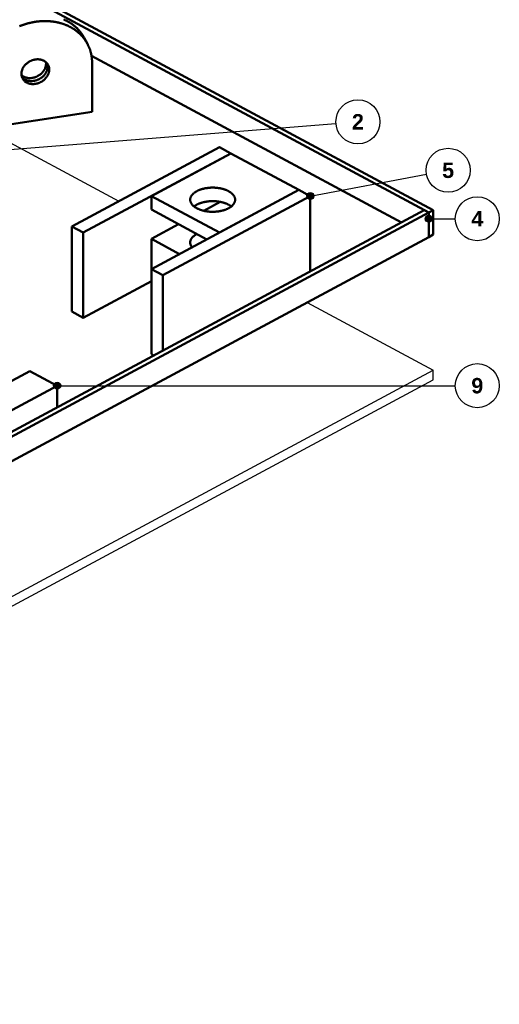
# Model space of a CAD drawing. Header units: millimetres. Extents: x 0 to 841, y 0 to 594.
# Tile 10 of 12: x 506 to 614, y 158 to 382. Entities that reach past the tile are written whole.
import ezdxf
from ezdxf.enums import TextEntityAlignment as Align

# ---------------------------------------------------------------- set-up
doc = ezdxf.new("R2010")
doc.units = ezdxf.units.MM
for name, color, linetype, lineweight in [('ACH', 7, 'CONTINUOUS', 13), ('COTA', 7, 'CONTINUOUS', 25), ('FINA', 7, 'CONTINUOUS', 25), ('TXT', 7, 'CONTINUOUS', 25), ('VIS', 7, 'CONTINUOUS', 50)]:
    doc.layers.add(name, color=color, linetype=linetype, lineweight=lineweight)
doc.styles.add('STDB', font='LiberationSans-Bold.ttf')

msp = doc.modelspace()

# ---------------------------------------------------------------- hatches: boundary and pattern name
at = {"layer": 'ACH'}
h = msp.add_hatch(color=7, dxfattribs=at)
h.dxf.hatch_style = 1
h.paths.add_polyline_path([(572.37, 341.52), (572.13, 342.08), (571.57, 342.32), (571, 342.08), (570.77, 341.52), (571, 340.95), (571.57, 340.72), (572.13, 340.95)])
h = msp.add_hatch(color=7, dxfattribs=at)
h.dxf.hatch_style = 1
h.paths.add_polyline_path([(599.27, 336.37), (599.03, 336.93), (598.47, 337.17), (597.9, 336.93), (597.67, 336.37), (597.9, 335.8), (598.47, 335.57), (599.03, 335.8)])
h = msp.add_hatch(color=7, dxfattribs=at)
h.dxf.hatch_style = 1
h.paths.add_polyline_path([(514.87, 298.47), (514.64, 299.04), (514.07, 299.27), (513.51, 299.04), (513.27, 298.47), (513.51, 297.91), (514.07, 297.67), (514.64, 297.91)])

# ---------------------------------------------------------------- linework, layer by layer
at = {"layer": 'COTA'}
for p, q in [((353.73, 340.15), (577.39, 357.97)), ((571.57, 341.52), (597.95, 346.45)), ((598.47, 336.37), (604.5, 336.37)), ((514.07, 298.47), (604.5, 298.47))]:
    msp.add_line(p, q, dxfattribs=at)
for centre in [(571.57, 341.52), (598.47, 336.37), (514.07, 298.47)]:
    msp.add_circle(centre, 0.8, dxfattribs=at)
at = {"layer": 'FINA'}
for points in [[(334.47, 479.49), (598.47, 337.75)], [(335.5, 480.05), (599.5, 338.31)], [(520.96, 376.05), (520.9, 376.15), (520.84, 376.26), (520.78, 376.36), (520.72, 376.46), (520.65, 376.57), (520.59, 376.67), (520.53, 376.77), (520.46, 376.87), (520.39, 376.97), (520.32, 377.06), (520.25, 377.16), (520.18, 377.26), (520.1, 377.35), (520.03, 377.45), (519.95, 377.54), (519.88, 377.63), (519.8, 377.72), (519.72, 377.81), (519.64, 377.9), (519.55, 377.99), (519.47, 378.08), (519.39, 378.16), (519.3, 378.25), (519.21, 378.33), (519.13, 378.41), (519.04, 378.49), (518.95, 378.57), (518.86, 378.65), (518.77, 378.73), (518.67, 378.81), (518.58, 378.88), (518.49, 378.96), (518.39, 379.03), (518.29, 379.1), (518.2, 379.17), (518.1, 379.24), (518, 379.31), (517.9, 379.38), (517.8, 379.44), (517.7, 379.51), (517.6, 379.57), (517.49, 379.63), (517.39, 379.69), (517.28, 379.75), (517.18, 379.81), (517.07, 379.87), (516.97, 379.93), (516.86, 379.98), (516.75, 380.03), (516.64, 380.09), (516.54, 380.14), (516.43, 380.19), (516.32, 380.24), (516.21, 380.28), (516.1, 380.33), (515.98, 380.38), (515.87, 380.42), (515.76, 380.46), (515.65, 380.5), (515.53, 380.54), (515.42, 380.58), (515.31, 380.62), (515.19, 380.66), (515.08, 380.69), (514.96, 380.73), (514.85, 380.76), (514.73, 380.79), (514.61, 380.82), (514.5, 380.85), (514.38, 380.88), (514.26, 380.91), (514.15, 380.94), (514.03, 380.96), (513.91, 380.99), (513.79, 381.01), (513.67, 381.03), (513.56, 381.05), (513.44, 381.07), (513.32, 381.09), (513.2, 381.11), (513.08, 381.12), (512.96, 381.14), (512.84, 381.15), (512.72, 381.16), (512.6, 381.17), (512.48, 381.19), (512.36, 381.19), (512.24, 381.2), (512.12, 381.21), (512, 381.22), (511.88, 381.22), (511.76, 381.23), (511.64, 381.23), (511.52, 381.23), (511.4, 381.23), (511.28, 381.23), (511.16, 381.23), (511.04, 381.23), (510.92, 381.23), (510.8, 381.22), (510.68, 381.22), (510.56, 381.21), (510.44, 381.21), (510.32, 381.2), (510.2, 381.19), (510.08, 381.18), (509.96, 381.17), (509.84, 381.16), (509.72, 381.14), (509.6, 381.13), (509.48, 381.11), (509.36, 381.1), (509.25, 381.08), (509.13, 381.06), (509.01, 381.05), (508.89, 381.03), (508.77, 381.01), (508.65, 380.98), (508.53, 380.96), (508.42, 380.94), (508.3, 380.91), (508.18, 380.89), (508.06, 380.86), (507.95, 380.84), (507.83, 380.81), (507.71, 380.78), (507.6, 380.75), (507.48, 380.72), (507.36, 380.69), (507.25, 380.66), (507.13, 380.62), (507.02, 380.59), (506.9, 380.56), (506.79, 380.52), (506.67, 380.48), (506.56, 380.45), (506.44, 380.41), (506.33, 380.37), (506.22, 380.33), (506.1, 380.29), (505.99, 380.25), (505.88, 380.21), (505.77, 380.16), (505.65, 380.12), (505.54, 380.07)], [(520.23, 377.4), (520.18, 377.51), (520.12, 377.61), (520.06, 377.72), (520, 377.82), (519.93, 377.92), (519.87, 378.02), (519.8, 378.12), (519.74, 378.22), (519.67, 378.32), (519.6, 378.42), (519.53, 378.52), (519.46, 378.61), (519.38, 378.71), (519.31, 378.8), (519.23, 378.9), (519.15, 378.99), (519.08, 379.08), (519, 379.17), (518.91, 379.26), (518.83, 379.35), (518.75, 379.43), (518.67, 379.52), (518.58, 379.6), (518.49, 379.69), (518.41, 379.77), (518.32, 379.85), (518.23, 379.93), (518.14, 380.01), (518.04, 380.09), (517.95, 380.16), (517.86, 380.24), (517.76, 380.31), (517.67, 380.39), (517.57, 380.46), (517.47, 380.53), (517.38, 380.6), (517.28, 380.67), (517.18, 380.73), (517.08, 380.8), (516.98, 380.86), (516.87, 380.93), (516.77, 380.99), (516.67, 381.05), (516.56, 381.11), (516.46, 381.17), (516.35, 381.22), (516.25, 381.28), (516.14, 381.34), (516.03, 381.39), (515.92, 381.44), (515.81, 381.49), (515.71, 381.54), (515.6, 381.59)], [(520.96, 376.05), (520.23, 377.4)], [(522.01, 371.72), (522.01, 371.84), (522.01, 371.96), (522, 372.09), (522, 372.21), (521.99, 372.33), (521.98, 372.45), (521.97, 372.57), (521.96, 372.69), (521.95, 372.81), (521.94, 372.93), (521.92, 373.05), (521.9, 373.17), (521.88, 373.29), (521.86, 373.41), (521.84, 373.53), (521.82, 373.65), (521.79, 373.77), (521.76, 373.89), (521.74, 374.01), (521.71, 374.13), (521.67, 374.24), (521.64, 374.36), (521.61, 374.48), (521.57, 374.59), (521.53, 374.71), (521.49, 374.82), (521.45, 374.94), (521.41, 375.05), (521.36, 375.16), (521.32, 375.28), (521.27, 375.39), (521.22, 375.5), (521.17, 375.61), (521.12, 375.72), (521.07, 375.83), (521.01, 375.94), (520.96, 376.05)], [(521.88, 373.34), (592.28, 335.54)], [(506.21, 368.2), (506.16, 368.31), (506.11, 368.42), (506.07, 368.53), (506.04, 368.65), (506.01, 368.76), (505.99, 368.88), (505.97, 369), (505.96, 369.12), (505.96, 369.24), (505.96, 369.36), (505.97, 369.48), (505.98, 369.6), (506, 369.72), (506.02, 369.83), (506.05, 369.95), (506.09, 370.06), (506.12, 370.18), (506.17, 370.29), (506.22, 370.4), (506.27, 370.51), (506.32, 370.61), (506.38, 370.72), (506.45, 370.82), (506.52, 370.92), (506.59, 371.02), (506.66, 371.11), (506.74, 371.2), (506.82, 371.29), (506.9, 371.38), (506.99, 371.46), (507.07, 371.54), (507.16, 371.62), (507.26, 371.7), (507.35, 371.77), (507.45, 371.84), (507.55, 371.91), (507.65, 371.97), (507.76, 372.03), (507.86, 372.09), (507.97, 372.15), (508.08, 372.2), (508.19, 372.25), (508.3, 372.29), (508.41, 372.33), (508.52, 372.37), (508.64, 372.41), (508.75, 372.44), (508.87, 372.47), (508.99, 372.49), (509.11, 372.51), (509.22, 372.53), (509.34, 372.54), (509.46, 372.55), (509.58, 372.55), (509.7, 372.55), (509.82, 372.55), (509.94, 372.54), (510.06, 372.53), (510.18, 372.51), (510.3, 372.49), (510.42, 372.46), (510.53, 372.43), (510.65, 372.4), (510.76, 372.36), (510.87, 372.31), (510.98, 372.26), (511.09, 372.2), (511.19, 372.14), (511.29, 372.08), (511.39, 372.01), (511.48, 371.93), (511.57, 371.85), (511.66, 371.77), (511.74, 371.68), (511.81, 371.59), (511.88, 371.49), (511.95, 371.39), (512.01, 371.28)], [(505.98, 368.94), (506.07, 368.87), (506.16, 368.79), (506.26, 368.73), (506.37, 368.66), (506.47, 368.6), (506.58, 368.55), (506.69, 368.5), (506.8, 368.46), (506.92, 368.42), (507.03, 368.39), (507.15, 368.36), (507.27, 368.34), (507.39, 368.32), (507.51, 368.3), (507.63, 368.29), (507.75, 368.29), (507.87, 368.29), (507.99, 368.29), (508.11, 368.3), (508.23, 368.31), (508.35, 368.32), (508.47, 368.34), (508.59, 368.36), (508.71, 368.39), (508.82, 368.42), (508.94, 368.46), (509.05, 368.49), (509.17, 368.53), (509.28, 368.58), (509.39, 368.63), (509.5, 368.68), (509.61, 368.73), (509.71, 368.79), (509.82, 368.85), (509.92, 368.91), (510.02, 368.98), (510.12, 369.05), (510.22, 369.12), (510.31, 369.2), (510.4, 369.27), (510.49, 369.35), (510.58, 369.44), (510.66, 369.52), (510.74, 369.61), (510.82, 369.71), (510.9, 369.8), (510.97, 369.9), (511.04, 370), (511.1, 370.1), (511.16, 370.2), (511.22, 370.31), (511.27, 370.42), (511.32, 370.53), (511.37, 370.64), (511.41, 370.75), (511.44, 370.87), (511.47, 370.98), (511.5, 371.1), (511.52, 371.22), (511.53, 371.34), (511.54, 371.46), (511.54, 371.58)], [(511.54, 371.58), (511.54, 371.63), (511.54, 371.69), (511.54, 371.74), (511.54, 371.79), (511.53, 371.84), (511.52, 371.9)], [(511.91, 370.9), (511.9, 371.02), (511.89, 371.14), (511.88, 371.26), (511.86, 371.38), (511.83, 371.49), (511.8, 371.61)], [(512.01, 371.28), (512.06, 371.17), (512.11, 371.06), (512.15, 370.95), (512.19, 370.83), (512.22, 370.71), (512.24, 370.59), (512.25, 370.47), (512.26, 370.35), (512.27, 370.23)], [(522.01, 360.65), (522.01, 371.72)], [(506.06, 368.56), (506.14, 368.46), (506.22, 368.37), (506.31, 368.29), (506.4, 368.21), (506.5, 368.14), (506.6, 368.07), (506.7, 368), (506.8, 367.94), (506.91, 367.89), (507.02, 367.84), (507.14, 367.79), (507.25, 367.75), (507.37, 367.72), (507.48, 367.69), (507.6, 367.66), (507.72, 367.64), (507.84, 367.63), (507.96, 367.62), (508.08, 367.61), (508.21, 367.61), (508.33, 367.61), (508.45, 367.62), (508.57, 367.63), (508.69, 367.64), (508.81, 367.66), (508.93, 367.68), (509.05, 367.71), (509.16, 367.74), (509.28, 367.77), (509.4, 367.81), (509.51, 367.85), (509.62, 367.89), (509.73, 367.94), (509.84, 367.99), (509.95, 368.04), (510.06, 368.1), (510.16, 368.16), (510.27, 368.23), (510.37, 368.29), (510.47, 368.36), (510.57, 368.43), (510.66, 368.51), (510.75, 368.59), (510.84, 368.67), (510.93, 368.75), (511.01, 368.84), (511.1, 368.93), (511.18, 369.02), (511.25, 369.12), (511.32, 369.21), (511.39, 369.31), (511.46, 369.41), (511.52, 369.52), (511.58, 369.62), (511.63, 369.73), (511.68, 369.84), (511.73, 369.96), (511.77, 370.07), (511.8, 370.19), (511.83, 370.3), (511.86, 370.42), (511.88, 370.54), (511.89, 370.66), (511.9, 370.78), (511.91, 370.9)], [(512.27, 370.23), (512.26, 370.1), (512.25, 369.98), (512.24, 369.86), (512.22, 369.74), (512.19, 369.62), (512.16, 369.51), (512.13, 369.39), (512.09, 369.28), (512.04, 369.16), (511.99, 369.05), (511.94, 368.94), (511.88, 368.84), (511.82, 368.73), (511.75, 368.63), (511.68, 368.53), (511.61, 368.43), (511.53, 368.34), (511.45, 368.25), (511.37, 368.16), (511.29, 368.07), (511.2, 367.99), (511.11, 367.91), (511.02, 367.83), (510.92, 367.75), (510.82, 367.68), (510.72, 367.61), (510.62, 367.54), (510.52, 367.48), (510.41, 367.42), (510.3, 367.36), (510.2, 367.31), (510.08, 367.26), (509.97, 367.21), (509.86, 367.17), (509.74, 367.13), (509.63, 367.09), (509.51, 367.06), (509.39, 367.03), (509.28, 367), (509.16, 366.98), (509.04, 366.96), (508.92, 366.95), (508.79, 366.94), (508.67, 366.93), (508.55, 366.93), (508.43, 366.93), (508.31, 366.94), (508.19, 366.95), (508.07, 366.97), (507.95, 366.99), (507.83, 367.02), (507.71, 367.05), (507.6, 367.08), (507.48, 367.12), (507.37, 367.17), (507.26, 367.22), (507.15, 367.27), (507.04, 367.33), (506.94, 367.4), (506.84, 367.47), (506.75, 367.55), (506.66, 367.63), (506.57, 367.71), (506.49, 367.8), (506.41, 367.89), (506.34, 367.99), (506.27, 368.09), (506.21, 368.2)], [(496.21, 356.69), (522.01, 360.65)], [(497.33, 356.86), (528.11, 340.34)], [(550.94, 352.59), (517.43, 334.6)], [(553.52, 351.21), (520, 333.21)], [(553.52, 351.21), (535.47, 341.52)], [(550.94, 352.59), (553.52, 351.21)], [(553.52, 351.21), (568.99, 342.9)], [(568.99, 342.9), (535.47, 324.91)], [(544.29, 340.69), (544.29, 340.81), (544.31, 340.93), (544.33, 341.04), (544.37, 341.16), (544.41, 341.27), (544.46, 341.38), (544.51, 341.49), (544.57, 341.59), (544.64, 341.69), (544.72, 341.79), (544.79, 341.88), (544.88, 341.96), (544.96, 342.05), (545.05, 342.13), (545.14, 342.21), (545.24, 342.28), (545.34, 342.35), (545.43, 342.42), (545.54, 342.48), (545.64, 342.54), (545.74, 342.6), (545.85, 342.66), (545.96, 342.71), (546.06, 342.77), (546.17, 342.81), (546.28, 342.86), (546.4, 342.91), (546.51, 342.95), (546.62, 342.99), (546.73, 343.03), (546.85, 343.06), (546.96, 343.1), (547.08, 343.13), (547.2, 343.16), (547.31, 343.19), (547.43, 343.22), (547.55, 343.24), (547.66, 343.27), (547.78, 343.29), (547.9, 343.31), (548.02, 343.33), (548.14, 343.34), (548.26, 343.36), (548.38, 343.37), (548.5, 343.39), (548.61, 343.4), (548.73, 343.41), (548.85, 343.41), (548.97, 343.42), (549.09, 343.42), (549.21, 343.43), (549.33, 343.43), (549.45, 343.43), (549.57, 343.43), (549.69, 343.42), (549.81, 343.42), (549.93, 343.41), (550.05, 343.41), (550.17, 343.4), (550.29, 343.39), (550.41, 343.37), (550.53, 343.36), (550.65, 343.34), (550.77, 343.33), (550.89, 343.31), (551.01, 343.29), (551.12, 343.27), (551.24, 343.24), (551.36, 343.22), (551.48, 343.19), (551.59, 343.16), (551.71, 343.13), (551.82, 343.1), (551.94, 343.06), (552.05, 343.03), (552.17, 342.99), (552.28, 342.95), (552.39, 342.91), (552.5, 342.86), (552.62, 342.81), (552.72, 342.77), (552.83, 342.71), (552.94, 342.66), (553.05, 342.6), (553.15, 342.54), (553.25, 342.48), (553.35, 342.42), (553.45, 342.35), (553.55, 342.28), (553.65, 342.21), (553.74, 342.13), (553.83, 342.05), (553.91, 341.96), (553.99, 341.88), (554.07, 341.79), (554.15, 341.69), (554.21, 341.59), (554.28, 341.49), (554.33, 341.38), (554.38, 341.27), (554.42, 341.16), (554.46, 341.04), (554.48, 340.93), (554.49, 340.81), (554.5, 340.69)], [(568.99, 342.9), (550.94, 333.21)], [(568.99, 342.9), (571.57, 341.52)], [(535.47, 338.44), (535.47, 341.52)], [(535.47, 341.52), (550.94, 333.21)], [(571.57, 341.52), (538.05, 323.52)], [(545.78, 338.75), (545.68, 338.81), (545.57, 338.87), (545.47, 338.94), (545.37, 339), (545.27, 339.08), (545.17, 339.15), (545.08, 339.23), (544.98, 339.31), (544.9, 339.39), (544.81, 339.48), (544.73, 339.57), (544.66, 339.67), (544.58, 339.77), (544.52, 339.87), (544.46, 339.98), (544.41, 340.09), (544.37, 340.21), (544.33, 340.33), (544.31, 340.44), (544.29, 340.57), (544.29, 340.69)], [(545.17, 339.15), (545.27, 339.22), (545.36, 339.29), (545.46, 339.36), (545.57, 339.43), (545.67, 339.49), (545.78, 339.55), (545.88, 339.6), (545.99, 339.65), (546.1, 339.71), (546.21, 339.75), (546.32, 339.8), (546.43, 339.85), (546.55, 339.89), (546.66, 339.93), (546.78, 339.97), (546.89, 340), (547.01, 340.03), (547.12, 340.07), (547.24, 340.1), (547.36, 340.13), (547.48, 340.15), (547.59, 340.18), (547.71, 340.2), (547.83, 340.22), (547.95, 340.24), (548.07, 340.26), (548.19, 340.28), (548.31, 340.29), (548.43, 340.3), (548.55, 340.32), (548.67, 340.33), (548.79, 340.33), (548.91, 340.34), (549.03, 340.35), (549.15, 340.35), (549.27, 340.35), (549.39, 340.35), (549.52, 340.35), (549.64, 340.35), (549.76, 340.35), (549.88, 340.34), (550, 340.33), (550.12, 340.33), (550.24, 340.32), (550.36, 340.3), (550.48, 340.29), (550.6, 340.28), (550.72, 340.26), (550.84, 340.24), (550.96, 340.22), (551.08, 340.2), (551.19, 340.18), (551.31, 340.15), (551.43, 340.13), (551.55, 340.1), (551.66, 340.07), (551.78, 340.03), (551.9, 340), (552.01, 339.97), (552.13, 339.93), (552.24, 339.89), (552.35, 339.85), (552.47, 339.8), (552.58, 339.75), (552.69, 339.71), (552.8, 339.65), (552.91, 339.6), (553.01, 339.55), (553.12, 339.49), (553.22, 339.43), (553.32, 339.36), (553.43, 339.29), (553.52, 339.22), (553.62, 339.15)], [(554.5, 340.69), (554.49, 340.57), (554.48, 340.45), (554.45, 340.33), (554.42, 340.21), (554.38, 340.1), (554.33, 339.99), (554.27, 339.88), (554.21, 339.78), (554.14, 339.68), (554.07, 339.58), (553.99, 339.49), (553.9, 339.41), (553.82, 339.32), (553.73, 339.24), (553.64, 339.16), (553.54, 339.09), (553.44, 339.02), (553.34, 338.95), (553.24, 338.89), (553.14, 338.82), (553.03, 338.76), (552.92, 338.71), (552.82, 338.65), (552.71, 338.6), (552.6, 338.55), (552.48, 338.51), (552.37, 338.46), (552.26, 338.42), (552.14, 338.38), (552.03, 338.34), (551.91, 338.3), (551.8, 338.27), (551.68, 338.24), (551.56, 338.21), (551.45, 338.18), (551.33, 338.15), (551.21, 338.13), (551.09, 338.1), (550.97, 338.08), (550.85, 338.06), (550.73, 338.04), (550.61, 338.03), (550.49, 338.01), (550.37, 338), (550.25, 337.99), (550.13, 337.98), (550.01, 337.97), (549.89, 337.96), (549.77, 337.96), (549.65, 337.95), (549.53, 337.95), (549.41, 337.95), (549.29, 337.95), (549.17, 337.95), (549.05, 337.95), (548.93, 337.96), (548.81, 337.97), (548.68, 337.97), (548.56, 337.98), (548.44, 338), (548.32, 338.01), (548.2, 338.02), (548.08, 338.04), (547.96, 338.06), (547.84, 338.08), (547.73, 338.1), (547.61, 338.12), (547.49, 338.15), (547.37, 338.17), (547.25, 338.2), (547.14, 338.23), (547.02, 338.26), (546.9, 338.3), (546.79, 338.33), (546.67, 338.37), (546.56, 338.41), (546.45, 338.45), (546.33, 338.5), (546.22, 338.54), (546.11, 338.59), (546, 338.64), (545.89, 338.69), (545.78, 338.75)], [(551.11, 340.19), (547.35, 338.18)], [(571.57, 324.42), (571.57, 341.52)], [(335.5, 197.67), (597.44, 338.31)], [(336.53, 197.12), (598.47, 337.75)], [(535.47, 338.44), (548.08, 331.68)], [(597.44, 338.31), (598.47, 337.75)], [(598.47, 337.75), (599.5, 338.31)], [(598.47, 332.22), (598.47, 337.75)], [(598.47, 332.22), (598.47, 337.75)], [(599.5, 332.77), (599.5, 338.31)], [(517.43, 315.28), (517.43, 334.6)], [(517.43, 334.6), (520, 333.21)], [(520, 313.9), (520, 333.21)], [(541.66, 335.12), (535.47, 331.8)], [(336.53, 191.58), (598.47, 332.22)], [(535.47, 324.91), (535.47, 331.8)], [(535.47, 331.8), (541.89, 328.35)], [(544.29, 330.97), (544.29, 331.09), (544.31, 331.21), (544.33, 331.33), (544.37, 331.45), (544.41, 331.56), (544.46, 331.67), (544.52, 331.78), (544.58, 331.89), (544.66, 331.99), (544.73, 332.08), (544.81, 332.17), (544.9, 332.26), (544.98, 332.35), (545.08, 332.43), (545.17, 332.51), (545.27, 332.58), (545.37, 332.65), (545.47, 332.72), (545.57, 332.78), (545.68, 332.85), (545.78, 332.91)], [(544.72, 329.87), (544.64, 329.97), (544.57, 330.07), (544.51, 330.17), (544.46, 330.27), (544.41, 330.38), (544.37, 330.5), (544.33, 330.61), (544.31, 330.73), (544.29, 330.85), (544.29, 330.97)], [(598.47, 332.22), (599.5, 332.77)], [(535.47, 305.59), (535.47, 324.91)], [(535.47, 324.91), (538.05, 323.52)], [(535.47, 322.2), (520, 313.9)], [(538.05, 306.42), (538.05, 323.52)], [(570.85, 317.39), (599.5, 302.01)], [(517.43, 315.28), (520, 313.9)], [(535.47, 305.59), (535.99, 305.31)], [(335.5, 160.27), (599.5, 302.01)], [(402.36, 245.14), (507.89, 301.79)], [(507.89, 301.79), (514.07, 298.47)], [(599.5, 299.8), (599.5, 302.01)], [(335.5, 158.06), (599.5, 299.8)], [(408.55, 241.82), (514.07, 298.47)], [(514.07, 293.55), (514.07, 298.47)]]:
    msp.add_lwpolyline(points, dxfattribs=at)
for centre in [(582.38, 358.37), (602.87, 347.37), (609.5, 336.37), (609.5, 298.47)]:
    msp.add_circle(centre, 5, dxfattribs=at)
at = {"layer": 'VIS'}
for points in [[(334.47, 479.49), (598.47, 337.75)], [(335.5, 480.05), (599.5, 338.31)], [(520.96, 376.05), (520.9, 376.15), (520.84, 376.26), (520.78, 376.36), (520.72, 376.46), (520.65, 376.57), (520.59, 376.67), (520.53, 376.77), (520.46, 376.87), (520.39, 376.97), (520.32, 377.06), (520.25, 377.16), (520.18, 377.26), (520.1, 377.35), (520.03, 377.45), (519.95, 377.54), (519.88, 377.63), (519.8, 377.72), (519.72, 377.81), (519.64, 377.9), (519.55, 377.99), (519.47, 378.08), (519.39, 378.16), (519.3, 378.25), (519.21, 378.33), (519.13, 378.41), (519.04, 378.49), (518.95, 378.57), (518.86, 378.65), (518.77, 378.73), (518.67, 378.81), (518.58, 378.88), (518.49, 378.96), (518.39, 379.03), (518.29, 379.1), (518.2, 379.17), (518.1, 379.24), (518, 379.31), (517.9, 379.38), (517.8, 379.44), (517.7, 379.51), (517.6, 379.57), (517.49, 379.63), (517.39, 379.69), (517.28, 379.75), (517.18, 379.81), (517.07, 379.87), (516.97, 379.93), (516.86, 379.98), (516.75, 380.03), (516.64, 380.09), (516.54, 380.14), (516.43, 380.19), (516.32, 380.24), (516.21, 380.28), (516.1, 380.33), (515.98, 380.38), (515.87, 380.42), (515.76, 380.46), (515.65, 380.5), (515.53, 380.54), (515.42, 380.58), (515.31, 380.62), (515.19, 380.66), (515.08, 380.69), (514.96, 380.73), (514.85, 380.76), (514.73, 380.79), (514.61, 380.82), (514.5, 380.85), (514.38, 380.88), (514.26, 380.91), (514.15, 380.94), (514.03, 380.96), (513.91, 380.99), (513.79, 381.01), (513.67, 381.03), (513.56, 381.05), (513.44, 381.07), (513.32, 381.09), (513.2, 381.11), (513.08, 381.12), (512.96, 381.14), (512.84, 381.15), (512.72, 381.16), (512.6, 381.17), (512.48, 381.19), (512.36, 381.19), (512.24, 381.2), (512.12, 381.21), (512, 381.22), (511.88, 381.22), (511.76, 381.23), (511.64, 381.23), (511.52, 381.23), (511.4, 381.23), (511.28, 381.23), (511.16, 381.23), (511.04, 381.23), (510.92, 381.23), (510.8, 381.22), (510.68, 381.22), (510.56, 381.21), (510.44, 381.21), (510.32, 381.2), (510.2, 381.19), (510.08, 381.18), (509.96, 381.17), (509.84, 381.16), (509.72, 381.14), (509.6, 381.13), (509.48, 381.11), (509.36, 381.1), (509.25, 381.08), (509.13, 381.06), (509.01, 381.05), (508.89, 381.03), (508.77, 381.01), (508.65, 380.98), (508.53, 380.96), (508.42, 380.94), (508.3, 380.91), (508.18, 380.89), (508.06, 380.86), (507.95, 380.84), (507.83, 380.81), (507.71, 380.78), (507.6, 380.75), (507.48, 380.72), (507.36, 380.69), (507.25, 380.66), (507.13, 380.62), (507.02, 380.59), (506.9, 380.56), (506.79, 380.52), (506.67, 380.48), (506.56, 380.45), (506.44, 380.41), (506.33, 380.37), (506.22, 380.33), (506.1, 380.29), (505.99, 380.25), (505.88, 380.21), (505.77, 380.16), (505.65, 380.12), (505.54, 380.07)], [(520.23, 377.4), (520.18, 377.51), (520.12, 377.61), (520.06, 377.72), (520, 377.82), (519.93, 377.92), (519.87, 378.02), (519.8, 378.12), (519.74, 378.22), (519.67, 378.32), (519.6, 378.42), (519.53, 378.52), (519.46, 378.61), (519.38, 378.71), (519.31, 378.8), (519.23, 378.9), (519.15, 378.99), (519.08, 379.08), (519, 379.17), (518.91, 379.26), (518.83, 379.35), (518.75, 379.43), (518.67, 379.52), (518.58, 379.6), (518.49, 379.69), (518.41, 379.77), (518.32, 379.85), (518.23, 379.93), (518.14, 380.01), (518.04, 380.09), (517.95, 380.16), (517.86, 380.24), (517.76, 380.31), (517.67, 380.39), (517.57, 380.46), (517.47, 380.53), (517.38, 380.6), (517.28, 380.67), (517.18, 380.73), (517.08, 380.8), (516.98, 380.86), (516.87, 380.93), (516.77, 380.99), (516.67, 381.05), (516.56, 381.11), (516.46, 381.17), (516.35, 381.22), (516.25, 381.28), (516.14, 381.34), (516.03, 381.39), (515.92, 381.44), (515.81, 381.49), (515.71, 381.54), (515.6, 381.59)], [(520.96, 376.05), (520.23, 377.4)], [(522.01, 371.72), (522.01, 371.84), (522.01, 371.96), (522, 372.09), (522, 372.21), (521.99, 372.33), (521.98, 372.45), (521.97, 372.57), (521.96, 372.69), (521.95, 372.81), (521.94, 372.93), (521.92, 373.05), (521.9, 373.17), (521.88, 373.29), (521.86, 373.41), (521.84, 373.53), (521.82, 373.65), (521.79, 373.77), (521.76, 373.89), (521.74, 374.01), (521.71, 374.13), (521.67, 374.24), (521.64, 374.36), (521.61, 374.48), (521.57, 374.59), (521.53, 374.71), (521.49, 374.82), (521.45, 374.94), (521.41, 375.05), (521.36, 375.16), (521.32, 375.28), (521.27, 375.39), (521.22, 375.5), (521.17, 375.61), (521.12, 375.72), (521.07, 375.83), (521.01, 375.94), (520.96, 376.05)], [(521.88, 373.34), (592.28, 335.54)], [(506.21, 368.2), (506.16, 368.31), (506.11, 368.42), (506.07, 368.53), (506.04, 368.65), (506.01, 368.76), (505.99, 368.88), (505.97, 369), (505.96, 369.12), (505.96, 369.24), (505.96, 369.36), (505.97, 369.48), (505.98, 369.6), (506, 369.72), (506.02, 369.83), (506.05, 369.95), (506.09, 370.06), (506.12, 370.18), (506.17, 370.29), (506.22, 370.4), (506.27, 370.51), (506.32, 370.61), (506.38, 370.72), (506.45, 370.82), (506.52, 370.92), (506.59, 371.02), (506.66, 371.11), (506.74, 371.2), (506.82, 371.29), (506.9, 371.38), (506.99, 371.46), (507.07, 371.54), (507.16, 371.62), (507.26, 371.7), (507.35, 371.77), (507.45, 371.84), (507.55, 371.91), (507.65, 371.97), (507.76, 372.03), (507.86, 372.09), (507.97, 372.15), (508.08, 372.2), (508.19, 372.25), (508.3, 372.29), (508.41, 372.33), (508.52, 372.37), (508.64, 372.41), (508.75, 372.44), (508.87, 372.47), (508.99, 372.49), (509.11, 372.51), (509.22, 372.53), (509.34, 372.54), (509.46, 372.55), (509.58, 372.55), (509.7, 372.55), (509.82, 372.55), (509.94, 372.54), (510.06, 372.53), (510.18, 372.51), (510.3, 372.49), (510.42, 372.46), (510.53, 372.43), (510.65, 372.4), (510.76, 372.36), (510.87, 372.31), (510.98, 372.26), (511.09, 372.2), (511.19, 372.14), (511.29, 372.08), (511.39, 372.01), (511.48, 371.93), (511.57, 371.85), (511.66, 371.77), (511.74, 371.68), (511.81, 371.59), (511.88, 371.49), (511.95, 371.39), (512.01, 371.28)], [(505.98, 368.94), (506.07, 368.87), (506.16, 368.79), (506.26, 368.73), (506.37, 368.66), (506.47, 368.6), (506.58, 368.55), (506.69, 368.5), (506.8, 368.46), (506.92, 368.42), (507.03, 368.39), (507.15, 368.36), (507.27, 368.34), (507.39, 368.32), (507.51, 368.3), (507.63, 368.29), (507.75, 368.29), (507.87, 368.29), (507.99, 368.29), (508.11, 368.3), (508.23, 368.31), (508.35, 368.32), (508.47, 368.34), (508.59, 368.36), (508.71, 368.39), (508.82, 368.42), (508.94, 368.46), (509.05, 368.49), (509.17, 368.53), (509.28, 368.58), (509.39, 368.63), (509.5, 368.68), (509.61, 368.73), (509.71, 368.79), (509.82, 368.85), (509.92, 368.91), (510.02, 368.98), (510.12, 369.05), (510.22, 369.12), (510.31, 369.2), (510.4, 369.27), (510.49, 369.35), (510.58, 369.44), (510.66, 369.52), (510.74, 369.61), (510.82, 369.71), (510.9, 369.8), (510.97, 369.9), (511.04, 370), (511.1, 370.1), (511.16, 370.2), (511.22, 370.31), (511.27, 370.42), (511.32, 370.53), (511.37, 370.64), (511.41, 370.75), (511.44, 370.87), (511.47, 370.98), (511.5, 371.1), (511.52, 371.22), (511.53, 371.34), (511.54, 371.46), (511.54, 371.58)], [(511.54, 371.58), (511.54, 371.63), (511.54, 371.69), (511.54, 371.74), (511.54, 371.79), (511.53, 371.84), (511.52, 371.9)], [(511.91, 370.9), (511.9, 371.02), (511.89, 371.14), (511.88, 371.26), (511.86, 371.38), (511.83, 371.49), (511.8, 371.61)], [(512.01, 371.28), (512.06, 371.17), (512.11, 371.06), (512.15, 370.95), (512.19, 370.83), (512.22, 370.71), (512.24, 370.59), (512.25, 370.47), (512.26, 370.35), (512.27, 370.23)], [(522.01, 360.65), (522.01, 371.72)], [(506.06, 368.56), (506.14, 368.46), (506.22, 368.37), (506.31, 368.29), (506.4, 368.21), (506.5, 368.14), (506.6, 368.07), (506.7, 368), (506.8, 367.94), (506.91, 367.89), (507.02, 367.84), (507.14, 367.79), (507.25, 367.75), (507.37, 367.72), (507.48, 367.69), (507.6, 367.66), (507.72, 367.64), (507.84, 367.63), (507.96, 367.62), (508.08, 367.61), (508.21, 367.61), (508.33, 367.61), (508.45, 367.62), (508.57, 367.63), (508.69, 367.64), (508.81, 367.66), (508.93, 367.68), (509.05, 367.71), (509.16, 367.74), (509.28, 367.77), (509.4, 367.81), (509.51, 367.85), (509.62, 367.89), (509.73, 367.94), (509.84, 367.99), (509.95, 368.04), (510.06, 368.1), (510.16, 368.16), (510.27, 368.23), (510.37, 368.29), (510.47, 368.36), (510.57, 368.43), (510.66, 368.51), (510.75, 368.59), (510.84, 368.67), (510.93, 368.75), (511.01, 368.84), (511.1, 368.93), (511.18, 369.02), (511.25, 369.12), (511.32, 369.21), (511.39, 369.31), (511.46, 369.41), (511.52, 369.52), (511.58, 369.62), (511.63, 369.73), (511.68, 369.84), (511.73, 369.96), (511.77, 370.07), (511.8, 370.19), (511.83, 370.3), (511.86, 370.42), (511.88, 370.54), (511.89, 370.66), (511.9, 370.78), (511.91, 370.9)], [(512.27, 370.23), (512.26, 370.1), (512.25, 369.98), (512.24, 369.86), (512.22, 369.74), (512.19, 369.62), (512.16, 369.51), (512.13, 369.39), (512.09, 369.28), (512.04, 369.16), (511.99, 369.05), (511.94, 368.94), (511.88, 368.84), (511.82, 368.73), (511.75, 368.63), (511.68, 368.53), (511.61, 368.43), (511.53, 368.34), (511.45, 368.25), (511.37, 368.16), (511.29, 368.07), (511.2, 367.99), (511.11, 367.91), (511.02, 367.83), (510.92, 367.75), (510.82, 367.68), (510.72, 367.61), (510.62, 367.54), (510.52, 367.48), (510.41, 367.42), (510.3, 367.36), (510.2, 367.31), (510.08, 367.26), (509.97, 367.21), (509.86, 367.17), (509.74, 367.13), (509.63, 367.09), (509.51, 367.06), (509.39, 367.03), (509.28, 367), (509.16, 366.98), (509.04, 366.96), (508.92, 366.95), (508.79, 366.94), (508.67, 366.93), (508.55, 366.93), (508.43, 366.93), (508.31, 366.94), (508.19, 366.95), (508.07, 366.97), (507.95, 366.99), (507.83, 367.02), (507.71, 367.05), (507.6, 367.08), (507.48, 367.12), (507.37, 367.17), (507.26, 367.22), (507.15, 367.27), (507.04, 367.33), (506.94, 367.4), (506.84, 367.47), (506.75, 367.55), (506.66, 367.63), (506.57, 367.71), (506.49, 367.8), (506.41, 367.89), (506.34, 367.99), (506.27, 368.09), (506.21, 368.2)], [(496.21, 356.69), (522.01, 360.65)], [(550.94, 352.59), (517.43, 334.6)], [(553.52, 351.21), (520, 333.21)], [(553.52, 351.21), (535.47, 341.52)], [(550.94, 352.59), (553.52, 351.21)], [(553.52, 351.21), (568.99, 342.9)], [(568.99, 342.9), (535.47, 324.91)], [(544.29, 340.69), (544.29, 340.81), (544.31, 340.93), (544.33, 341.04), (544.37, 341.16), (544.41, 341.27), (544.46, 341.38), (544.51, 341.49), (544.57, 341.59), (544.64, 341.69), (544.72, 341.79), (544.79, 341.88), (544.88, 341.96), (544.96, 342.05), (545.05, 342.13), (545.14, 342.21), (545.24, 342.28), (545.34, 342.35), (545.43, 342.42), (545.54, 342.48), (545.64, 342.54), (545.74, 342.6), (545.85, 342.66), (545.96, 342.71), (546.06, 342.77), (546.17, 342.81), (546.28, 342.86), (546.4, 342.91), (546.51, 342.95), (546.62, 342.99), (546.73, 343.03), (546.85, 343.06), (546.96, 343.1), (547.08, 343.13), (547.2, 343.16), (547.31, 343.19), (547.43, 343.22), (547.55, 343.24), (547.66, 343.27), (547.78, 343.29), (547.9, 343.31), (548.02, 343.33), (548.14, 343.34), (548.26, 343.36), (548.38, 343.37), (548.5, 343.39), (548.61, 343.4), (548.73, 343.41), (548.85, 343.41), (548.97, 343.42), (549.09, 343.42), (549.21, 343.43), (549.33, 343.43), (549.45, 343.43), (549.57, 343.43), (549.69, 343.42), (549.81, 343.42), (549.93, 343.41), (550.05, 343.41), (550.17, 343.4), (550.29, 343.39), (550.41, 343.37), (550.53, 343.36), (550.65, 343.34), (550.77, 343.33), (550.89, 343.31), (551.01, 343.29), (551.12, 343.27), (551.24, 343.24), (551.36, 343.22), (551.48, 343.19), (551.59, 343.16), (551.71, 343.13), (551.82, 343.1), (551.94, 343.06), (552.05, 343.03), (552.17, 342.99), (552.28, 342.95), (552.39, 342.91), (552.5, 342.86), (552.62, 342.81), (552.72, 342.77), (552.83, 342.71), (552.94, 342.66), (553.05, 342.6), (553.15, 342.54), (553.25, 342.48), (553.35, 342.42), (553.45, 342.35), (553.55, 342.28), (553.65, 342.21), (553.74, 342.13), (553.83, 342.05), (553.91, 341.96), (553.99, 341.88), (554.07, 341.79), (554.15, 341.69), (554.21, 341.59), (554.28, 341.49), (554.33, 341.38), (554.38, 341.27), (554.42, 341.16), (554.46, 341.04), (554.48, 340.93), (554.49, 340.81), (554.5, 340.69)], [(568.99, 342.9), (550.94, 333.21)], [(568.99, 342.9), (571.57, 341.52)], [(535.47, 338.44), (535.47, 341.52)], [(535.47, 341.52), (550.94, 333.21)], [(571.57, 341.52), (538.05, 323.52)], [(545.78, 338.75), (545.68, 338.81), (545.57, 338.87), (545.47, 338.94), (545.37, 339), (545.27, 339.08), (545.17, 339.15), (545.08, 339.23), (544.98, 339.31), (544.9, 339.39), (544.81, 339.48), (544.73, 339.57), (544.66, 339.67), (544.58, 339.77), (544.52, 339.87), (544.46, 339.98), (544.41, 340.09), (544.37, 340.21), (544.33, 340.33), (544.31, 340.44), (544.29, 340.57), (544.29, 340.69)], [(545.17, 339.15), (545.27, 339.22), (545.36, 339.29), (545.46, 339.36), (545.57, 339.43), (545.67, 339.49), (545.78, 339.55), (545.88, 339.6), (545.99, 339.65), (546.1, 339.71), (546.21, 339.75), (546.32, 339.8), (546.43, 339.85), (546.55, 339.89), (546.66, 339.93), (546.78, 339.97), (546.89, 340), (547.01, 340.03), (547.12, 340.07), (547.24, 340.1), (547.36, 340.13), (547.48, 340.15), (547.59, 340.18), (547.71, 340.2), (547.83, 340.22), (547.95, 340.24), (548.07, 340.26), (548.19, 340.28), (548.31, 340.29), (548.43, 340.3), (548.55, 340.32), (548.67, 340.33), (548.79, 340.33), (548.91, 340.34), (549.03, 340.35), (549.15, 340.35), (549.27, 340.35), (549.39, 340.35), (549.52, 340.35), (549.64, 340.35), (549.76, 340.35), (549.88, 340.34), (550, 340.33), (550.12, 340.33), (550.24, 340.32), (550.36, 340.3), (550.48, 340.29), (550.6, 340.28), (550.72, 340.26), (550.84, 340.24), (550.96, 340.22), (551.08, 340.2), (551.19, 340.18), (551.31, 340.15), (551.43, 340.13), (551.55, 340.1), (551.66, 340.07), (551.78, 340.03), (551.9, 340), (552.01, 339.97), (552.13, 339.93), (552.24, 339.89), (552.35, 339.85), (552.47, 339.8), (552.58, 339.75), (552.69, 339.71), (552.8, 339.65), (552.91, 339.6), (553.01, 339.55), (553.12, 339.49), (553.22, 339.43), (553.32, 339.36), (553.43, 339.29), (553.52, 339.22), (553.62, 339.15)], [(554.5, 340.69), (554.49, 340.57), (554.48, 340.45), (554.45, 340.33), (554.42, 340.21), (554.38, 340.1), (554.33, 339.99), (554.27, 339.88), (554.21, 339.78), (554.14, 339.68), (554.07, 339.58), (553.99, 339.49), (553.9, 339.41), (553.82, 339.32), (553.73, 339.24), (553.64, 339.16), (553.54, 339.09), (553.44, 339.02), (553.34, 338.95), (553.24, 338.89), (553.14, 338.82), (553.03, 338.76), (552.92, 338.71), (552.82, 338.65), (552.71, 338.6), (552.6, 338.55), (552.48, 338.51), (552.37, 338.46), (552.26, 338.42), (552.14, 338.38), (552.03, 338.34), (551.91, 338.3), (551.8, 338.27), (551.68, 338.24), (551.56, 338.21), (551.45, 338.18), (551.33, 338.15), (551.21, 338.13), (551.09, 338.1), (550.97, 338.08), (550.85, 338.06), (550.73, 338.04), (550.61, 338.03), (550.49, 338.01), (550.37, 338), (550.25, 337.99), (550.13, 337.98), (550.01, 337.97), (549.89, 337.96), (549.77, 337.96), (549.65, 337.95), (549.53, 337.95), (549.41, 337.95), (549.29, 337.95), (549.17, 337.95), (549.05, 337.95), (548.93, 337.96), (548.81, 337.97), (548.68, 337.97), (548.56, 337.98), (548.44, 338), (548.32, 338.01), (548.2, 338.02), (548.08, 338.04), (547.96, 338.06), (547.84, 338.08), (547.73, 338.1), (547.61, 338.12), (547.49, 338.15), (547.37, 338.17), (547.25, 338.2), (547.14, 338.23), (547.02, 338.26), (546.9, 338.3), (546.79, 338.33), (546.67, 338.37), (546.56, 338.41), (546.45, 338.45), (546.33, 338.5), (546.22, 338.54), (546.11, 338.59), (546, 338.64), (545.89, 338.69), (545.78, 338.75)], [(551.11, 340.19), (547.35, 338.18)], [(571.57, 324.42), (571.57, 341.52)], [(335.5, 197.67), (597.44, 338.31)], [(336.53, 197.12), (598.47, 337.75)], [(535.47, 338.44), (548.08, 331.68)], [(597.44, 338.31), (598.47, 337.75)], [(598.47, 337.75), (599.5, 338.31)], [(598.47, 332.22), (598.47, 337.75)], [(598.47, 332.22), (598.47, 337.75)], [(599.5, 332.77), (599.5, 338.31)], [(517.43, 315.28), (517.43, 334.6)], [(517.43, 334.6), (520, 333.21)], [(520, 313.9), (520, 333.21)], [(541.66, 335.12), (535.47, 331.8)], [(336.53, 191.58), (598.47, 332.22)], [(535.47, 324.91), (535.47, 331.8)], [(535.47, 331.8), (541.89, 328.35)], [(544.29, 330.97), (544.29, 331.09), (544.31, 331.21), (544.33, 331.33), (544.37, 331.45), (544.41, 331.56), (544.46, 331.67), (544.52, 331.78), (544.58, 331.89), (544.66, 331.99), (544.73, 332.08), (544.81, 332.17), (544.9, 332.26), (544.98, 332.35), (545.08, 332.43), (545.17, 332.51), (545.27, 332.58), (545.37, 332.65), (545.47, 332.72), (545.57, 332.78), (545.68, 332.85), (545.78, 332.91)], [(544.72, 329.87), (544.64, 329.97), (544.57, 330.07), (544.51, 330.17), (544.46, 330.27), (544.41, 330.38), (544.37, 330.5), (544.33, 330.61), (544.31, 330.73), (544.29, 330.85), (544.29, 330.97)], [(598.47, 332.22), (599.5, 332.77)], [(535.47, 305.59), (535.47, 324.91)], [(535.47, 324.91), (538.05, 323.52)], [(535.47, 322.2), (520, 313.9)], [(538.05, 306.42), (538.05, 323.52)], [(517.43, 315.28), (520, 313.9)], [(535.47, 305.59), (535.99, 305.31)], [(402.36, 245.14), (507.89, 301.79)], [(507.89, 301.79), (514.07, 298.47)], [(408.55, 241.82), (514.07, 298.47)], [(514.07, 293.55), (514.07, 298.47)]]:
    msp.add_lwpolyline(points, dxfattribs=at)

# ---------------------------------------------------------------- texts
at = {"layer": 'TXT', "style": 'STDB'}
for s, p in [('2', (582.38, 358.37)), ('5', (602.87, 347.37)), ('4', (609.5, 336.37)), ('9', (609.5, 298.47))]:
    msp.add_text(s, height=3.5, dxfattribs=at).set_placement(p, align=Align.MIDDLE_CENTER)

doc.saveas('drawing.dxf')
